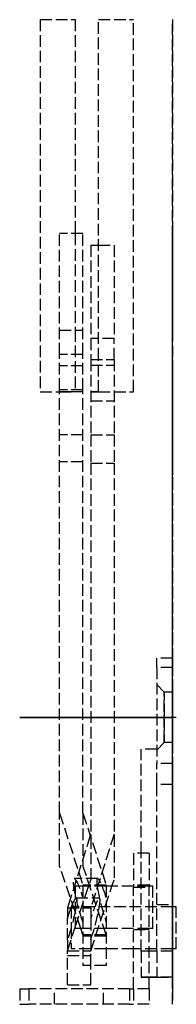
# Model space of a CAD drawing. Header units: millimetres. Extents: x -20 to 1, y -37 to 90.
import ezdxf

# ---------------------------------------------------------------- set-up
doc = ezdxf.new("R2010")
doc.units = ezdxf.units.MM
doc.header["$LTSCALE"] = 10
doc.linetypes.add('ALLCAD_Strich', pattern=[0.2, 0.15, -0.05])
for name, color, linetype in [('BESCH_KONT_sich_schn_ansi_2d', 40, 'Continuous'), ('BESCH_KONT_sich_schn_grun_2d', 10, 'Continuous'), ('BESCH_KONT_sich_schn_seit_2d', 160, 'Continuous')]:
    doc.layers.add(name, color=color, linetype=linetype)

msp = doc.modelspace()

# ---------------------------------------------------------------- linework, layer by layer
at = {"layer": 'BESCH_KONT_sich_schn_ansi_2d'}
for p, q in [((-18.44, 0, 46.59), (-19.62, 0, 63.5)), ((-19.62, 0, 63.5), (-18.44, 0, 80.41)), ((-17, 0, 43.36), (-17, 0, 20.87)), ((-17, 0, 20.87), (-17, 0, -3.13)), ((-17, 0, -3.13), (-12.5, 0, -3.13)), ((-17, 0, 44.86), (-17, 0, 43.36)), ((-17, 0, 44.86), (-12.5, 0, 44.86)), ((-11.5, 0, 21.35), (-14.5, 0, 21.35)), ((-14.5, 0, 8.49), (-14.5, 0, 21.35)), ((-11.5, 0, 8.49), (-14.5, 0, 8.49)), ((-11.5, 0, 24.4), (-14.5, 0, 24.4)), ((-14.5, 0, 21.35), (-14.5, 0, 24.4)), ((-14.5, 0, 24.4), (-14.5, 0, 41.51)), ((-14.5, 0, 45.58), (-14.5, 0, 49.42)), ((-12.5, 0, 21.64), (-14.5, 0, 21.64)), ((-14.5, 0, 38.72), (-12.5, 0, 38.72)), ((-11.5, 0, 43.35), (-14.5, 0, 43.35)), ((-11.5, 0, 44.08), (-14.5, 0, 44.08)), ((-11.5, 0, 44.65), (-14.5, 0, 44.65)), ((-14.5, 0, 41.51), (-14.5, 0, 45.58)), ((-14.5, 0, 49.42), (-14.5, 0, 52.15)), ((-11.5, 0, 56.88), (-14.5, 0, 52.15)), ((-14.5, 0, 66.6), (-11.5, 0, 70.43)), ((-14.5, 0, 52.15), (-14.5, 0, 66.6)), ((-13.5, 0, -9.17), (-10.5, 0, -5.01)), ((-13.5, 0, -23.5), (-13.5, 0, -9.17)), ((-13.5, 0, -9.17), (-10.5, 0, -9.17)), ((-13.5, 0, -23.5), (-10.5, 0, -23.5)), ((-10.5, 0, -19.86), (-13.5, 0, -23.1)), ((-13.5, 0, -23.1), (-10.5, 0, -23.1)), ((-13.5, 0, -19.71), (-10.5, 0, -19.71)), ((-13, 0, -13.33), (-13, 0, -16.05)), ((-13, 0, -16.05), (-13, 0, -18.77)), ((-10.5, 0, -18.77), (-13, 0, -18.77)), ((-10.5, 0, -13.33), (-13, 0, -13.33)), ((-12.98, 0, -12.29), (-9.98, 0, -12.29)), ((-12.5, 0, 8.49), (-12.5, 0, -3.13)), ((-12.5, 0, 44.86), (-12.5, 0, 38.72)), ((-12.5, 0, 21.64), (-12.5, 0, 8.49)), ((-12.5, 0, 38.72), (-11.5, 0, 38.72)), ((-11.5, 0, 21.64), (-12.5, 0, 21.64)), ((-12.5, 0, 38.72), (-12.5, 0, 21.64)), ((-12.5, 0, 66.22), (-12.5, 0, 63.5)), ((-12.5, 0, 63.5), (-12.5, 0, 60.78)), ((-3, 0, 60.78), (-12.5, 0, 60.78)), ((-3, 0, 66.22), (-12.5, 0, 66.22)), ((-9.08, 0, 59.79), (-12.08, 0, 59.79)), ((-11.5, 0, 8.49), (-11.5, 0, 21.35)), ((-11.5, 0, 21.35), (-11.5, 0, 24.4)), ((-11.5, 0, 24.4), (-11.5, 0, 41.02)), ((-11.5, 0, 44.39), (-11.5, 0, 50.61)), ((-11.5, 0, 41.02), (-11.5, 0, 44.39)), ((-11.5, 0, 50.61), (-11.5, 0, 52.15)), ((-8.5, 0, 56.88), (-11.5, 0, 52.15)), ((-8.5, 0, 56.88), (-11.5, 0, 56.88)), ((-11.5, 0, 56.88), (-11.5, 0, 52.15)), ((-8.5, 0, 70.43), (-11.5, 0, 70.43)), ((-11.5, 0, 66.6), (-8.5, 0, 70.43)), ((-11.5, 0, 71), (-11.5, 0, 56.88)), ((-8.5, 0, 71), (-11.5, 0, 71)), ((-8.5, 0, 67.21), (-11.5, 0, 67.21)), ((-10.5, 0, 34.51), (-7.5, 0, 34.51)), ((-7.5, 0, -19.86), (-10.5, 0, -23.1)), ((-10.5, 0, -9.17), (-7.5, 0, -5.01)), ((-10.5, 0, -23.5), (-10.5, 0, -9.17)), ((-10.5, 0, 19.42), (-10.5, 0, -5.01)), ((-10.5, 0, 22.24), (-10.5, 0, 19.42)), ((-10.5, 0, 34.51), (-10.5, 0, 22.24)), ((-10.5, 0, 19.42), (-7.5, 0, 19.42)), ((-10.5, 0, 22.24), (-7.5, 0, 22.24)), ((-4, 0, -18.77), (-10.5, 0, -18.77)), ((-4, 0, -13.33), (-10.5, 0, -13.33)), ((-10.5, 0, 21.6), (-9.5, 0, 21.6)), ((-9.5, 0, 4.05), (-10.5, 0, 4.05)), ((-10.5, 0, -2.65), (-7.5, 0, -2.65)), ((-10.5, 0, -9.17), (-10.5, 0, -5.01)), ((-10.5, 0, -0.81), (-7.5, 0, -0.81)), ((-10.5, 0, -0.37), (-7.5, 0, -0.37)), ((-9.5, 0, 34.51), (-9.5, 0, 41.49)), ((-9.5, 0, 4.05), (-9.5, 0, 21.6)), ((-9.5, 0, -3.13), (-9.5, 0, 4.05)), ((-9.5, 0, 41.49), (-9.5, 0, 44.86)), ((-9.5, 0, 21.6), (-9.5, 0, 34.51)), ((-9.5, 0, 21.6), (-7.5, 0, 21.6)), ((-7.5, 0, 4.05), (-9.5, 0, 4.05)), ((-9.5, 0, 44.86), (-6.02, 0, 44.86)), ((-9.5, 0, -3.13), (-7.5, 0, -3.13)), ((-8.5, 0, 71), (-8.5, 0, 56.88)), ((-7.5, 0, 34.51), (-7.5, 0, 22.24)), ((-7.5, 0, 22.24), (-7.5, 0, 19.42)), ((-7.5, 0, 19.42), (-7.5, 0, -5.01)), ((-7.5, 0, -5.01), (-7.5, 0, -13.33)), ((-7.5, 0, -18.77), (-7.5, 0, -19.86)), ((-7.5, 0, -3.13), (-5, 0, -3.13)), ((-7.5, 0, -13.33), (-7.5, 0, -18.77)), ((-6.02, 0, 44.86), (-5, 0, 44.86)), ((-5, 0, 51), (-5.53, 0, 46.53)), ((-5.53, 0, 80.47), (-5, 0, 76)), ((-5, 0, -3.13), (-5, 0, 22.37)), ((-5, 0, 22.37), (-5, 0, 44.86)), ((-5, 0, 51.77), (-5, 0, 51)), ((-5, 0, 76), (-5, 0, 75.21)), ((-3, 0, 75.21), (-5, 0, 75.21)), ((-3, 0, 51.77), (-5, 0, 51.77)), ((-5, 0, 75.21), (-5, 0, 51.77)), ((-5, 0, 75.21), (-3, 0, 75.21)), ((-5, 0, 63.5), (-3, 0, 63.5)), ((-5, 0, 57), (-3, 0, 57)), ((-5, 0, 70.01), (-3, 0, 70.01)), ((-3, 0, 60.65), (-5, 0, 60.65)), ((-3, 0, 66.35), (-5, 0, 66.35)), ((-4, 0, -16), (-2, 0, -16)), ((-2, 0, -10.31), (-4, 0, -10.31)), ((-4, 0, -10.31), (-4, 0, -16)), ((-4, 0, -21.69), (-4, 0, -16)), ((-2, 0, -21.69), (-4, 0, -21.69)), ((0, 0, -18.77), (-4, 0, -18.77)), ((0, 0, -13.33), (-4, 0, -13.33)), ((-2, 0, -11.22), (-4, 0, -11.22)), ((-2, 0, -20.78), (-4, 0, -20.78)), ((-3, 0, 75.21), (-3, 0, 51.77)), ((-2.5, 0, 60.78), (-3, 0, 60.78)), ((-2.5, 0, 66.22), (-3, 0, 66.22)), ((-2.5, 0, 60.78), (-2.5, 0, 63.5)), ((-2.5, 0, 63.5), (-2.5, 0, 66.22)), ((-2, 0, -10.31), (-2, 0, -16)), ((-2, 0, 6.5), (-2, 0, 2.64)), ((0, 0, 2.64), (-2, 0, 2.64)), ((-2, 0, -3.5), (-2, 0, 2.64)), ((0, 0, -3.5), (-2, 0, -3.5)), ((-2, 0, -10.31), (-2, 0, -3.5)), ((0, 0, -10.31), (-2, 0, -10.31)), ((-2, 0, -16), (0, 0, -16)), ((-2, 0, -38.5), (-2, 0, -34.64)), ((-2, 0, -28.5), (-2, 0, -34.64)), ((-2, 0, -21.69), (-2, 0, -28.5)), ((-2, 0, -21.69), (-2, 0, -16)), ((0, 0, -34.64), (-2, 0, -34.64)), ((0, 0, -28.5), (-2, 0, -28.5)), ((0, 0, -21.69), (-2, 0, -21.69)), ((0, 0, 6.5), (-2, 0, 6.5)), ((-2, 0, -38.5), (0, 0, -38.5)), ((0, 0, 0.91), (-2, 0, 0.91)), ((0, 0, -32.91), (-2, 0, -32.91)), ((-1.06, 0, -3.25), (-2, 0, -4.25)), ((-1.06, 0, 3.25), (-2, 0, 4.25)), ((0, 0, -13.15), (-2, 0, -13.15)), ((-1.06, 0, -35.25), (-2, 0, -36.25)), ((-1.06, 0, -28.75), (-2, 0, -27.75)), ((-2, 0, -18.85), (0, 0, -18.85)), ((0, 0, -3.25), (-1.06, 0, -3.25)), ((0, 0, 3.25), (-1.06, 0, 3.25)), ((-1.06, 0, -28.75), (0, 0, -28.75)), ((-1.06, 0, -35.25), (0, 0, -35.25)), ((-1.01, 0, -34.64), (-1.01, 0, -34.64)), ((-1.01, 0, -34.64), (-1.01, 0, -34.64)), ((-1.01, 0, -34.64), (-1.01, 0, -34.64)), ((-1.01, 0, -34.64), (-1.01, 0, -34.64)), ((-1.01, 0, -34.64), (-1.01, 0, -34.64)), ((-1.01, 0, -34.64), (-1.01, 0, -34.64)), ((-1.01, 0, -34.64), (-1.01, 0, -34.64)), ((-1, 0, -34.64), (-1, 0, -34.64)), ((-1, 0, -34.64), (-1, 0, -34.64)), ((-1, 0, -34.64), (-1, 0, -34.64)), ((-1, 0, -34.64), (-1, 0, -34.64)), ((-1, 0, -34.64), (-1, 0, -34.64)), ((-1, 0, -34.64), (-1, 0, -34.64)), ((-1, 0, -34.64), (-1, 0, -34.64)), ((-1, 0, -34.64), (-1, 0, -34.64)), ((-1, 0, -34.64), (-1, 0, -34.64)), ((-1, 0, -34.64), (-1, 0, -34.64)), ((-1, 0, -34.64), (-1, 0, -34.64)), ((-1, 0, -34.64), (-1, 0, -34.64)), ((-0.99, 0, -34.64), (-0.99, 0, -34.64)), ((-0.99, 0, -34.64), (-0.99, 0, -34.64)), ((-0.99, 0, -34.64), (-0.99, 0, -34.64)), ((-0.99, 0, -34.64), (-0.99, 0, -34.64)), ((-0.99, 0, -34.64), (-0.99, 0, -34.64)), ((-0.99, 0, -34.64), (-0.99, 0, -34.64)), ((-0.99, 0, -34.64), (-0.99, 0, -34.64)), ((0.5, 0, -18.77), (0, 0, -18.77)), ((0.5, 0, -13.33), (0, 0, -13.33)), ((0, 0, 2.64), (0, 0, 6.5)), ((0, 0, 2.64), (0, 0, -3.5)), ((0, 0, -3.5), (0, 0, -10.31)), ((0, 0, -16), (0, 0, -10.31)), ((0, 0, -34.64), (0, 0, -38.5)), ((0, 0, -34.64), (0, 0, -28.5)), ((0, 0, -28.5), (0, 0, -21.69)), ((0, 0, -16), (0, 0, -21.69)), ((0.5, 0, -18.77), (0.5, 0, -16.05)), ((0.5, 0, -16.05), (0.5, 0, -13.33))]:
    msp.add_line(p, q, dxfattribs=at)
at = {"layer": 'BESCH_KONT_sich_schn_ansi_2d', "extrusion": (0, -1, 0)}
for centre in [(-12, 79.5), (-12, 47.5)]:
    msp.add_circle(centre, 3.15, dxfattribs=at)
at = {"layer": 'BESCH_KONT_sich_schn_ansi_2d', "extrusion": (0, 1, 0)}
for centre, radius, start, end in [((11.98, 47.52), 6.52, 188.7691, 351.7952), ((11.98, 79.48), 6.52, 8.2048, 171.2309), ((1.01, -34.64), 0.00271, 0, 90), ((1.01, -34.64), 0.00271, 270, 0), ((1.01, -34.64), 0.00116, 90, 180), ((1.01, -34.64), 0.00116, 180, 270), ((0.99, -34.64), 0.00271, 0, 90), ((0.99, -34.64), 0.00271, 270, 0), ((1, -34.64), 0.00093, 90, 180), ((1, -34.64), 0.00093, 180, 270), ((0.99, -34.64), 0.00116, 90, 180), ((0.99, -34.64), 0.00116, 180, 270)]:
    msp.add_arc(centre, radius, start, end, dxfattribs=at)
at = {"layer": 'BESCH_KONT_sich_schn_ansi_2d', "extrusion": (0, -1, 0)}
for centre, radius, start, end in [((-1.01, -34.64), 0.00116, 180, 270), ((-1.01, -34.64), 0.00116, 90, 180), ((-1.01, -34.64), 0.00271, 270, 0), ((-1.01, -34.64), 0.00271, 0, 90), ((-1, -34.64), 0.00217, 270, 360), ((-1, -34.64), 0.00217, 0, 90), ((-0.99, -34.64), 0.00116, 180, 270), ((-0.99, -34.64), 0.00116, 90, 180), ((-0.99, -34.64), 0.00271, 270, 0), ((-0.99, -34.64), 0.00271, 0, 90)]:
    msp.add_arc(centre, radius, start, end, dxfattribs=at)
for centre, major_axis, ratio, start_param, end_param in [((-13.39, 0, -16), (-0.44, 0, -3.71), 0.274032, 0.311028, 3.650966), ((-8.61, 0, 63.5), (0.51, 0, 3.71), 0.265524, 0.377662, 3.7176)]:
    msp.add_ellipse(centre, major_axis=major_axis, ratio=ratio, start_param=start_param, end_param=end_param, dxfattribs=at)
at = {"layer": 'BESCH_KONT_sich_schn_ansi_2d', "extrusion": (0, 1, 0)}
for centre, major_axis, ratio, start_param, end_param in [((-11.61, 0, 63.5), (-0.51, 0, -3.71), 0.265524, -0.576008, 2.76393), ((-10.39, 0, -16), (0.44, 0, 3.71), 0.274032, -0.509373, 0.735535), ((-10.39, 0, -16), (0.44, 0, 3.71), 0.274032, 2.380426, 2.830565), ((-10.39, 0, -16), (0.44, 0, 3.71), 0.274032, 0.735535, 2.380426)]:
    msp.add_ellipse(centre, major_axis=major_axis, ratio=ratio, start_param=start_param, end_param=end_param, dxfattribs=at)
at = {"layer": 'BESCH_KONT_sich_schn_ansi_2d'}
for points, knots in [([(-1.06, 0, 0), (-1.06, 0, -0.2), (-1.06, 0, -0.42), (-1.06, 0, -0.83), (-1.06, 0, -1.04), (-1.06, 0, -1.44), (-1.06, 0, -1.64), (-1.06, 0, -1.99), (-1.06, 0, -2.15), (-1.06, 0, -2.44), (-1.06, 0, -2.58), (-1.06, 0, -2.82), (-1.06, 0, -2.92), (-1.06, 0, -3.09), (-1.06, 0, -3.15), (-1.06, 0, -3.23), (-1.06, 0, -3.25), (-1.06, 0, -3.25)], [0, 0, 0, 0, 0.612116, 0.612116, 1.224232, 1.224232, 1.836348, 1.836348, 2.448463, 2.448463, 3.060581, 3.060581, 3.672698, 3.672698, 4.284816, 4.284816, 4.896933, 4.896933, 4.896933, 4.896933]), ([(-1.06, 0, 3.25), (-1.06, 0, 3.25), (-1.06, 0, 3.23), (-1.06, 0, 3.15), (-1.06, 0, 3.09), (-1.06, 0, 2.92), (-1.06, 0, 2.82), (-1.06, 0, 2.58), (-1.06, 0, 2.44), (-1.06, 0, 2.15), (-1.06, 0, 1.99), (-1.06, 0, 1.64), (-1.06, 0, 1.44), (-1.06, 0, 1.04), (-1.06, 0, 0.83), (-1.06, 0, 0.42), (-1.06, 0, 0.2), (-1.06, 0, 0)], [14.690769, 14.690769, 14.690769, 14.690769, 15.302881, 15.302881, 15.914993, 15.914993, 16.527105, 16.527105, 17.139217, 17.139217, 17.751331, 17.751331, 18.363444, 18.363444, 18.975558, 18.975558, 19.587672, 19.587672, 19.587672, 19.587672]), ([(-1.06, 0, -32), (-1.06, 0, -31.8), (-1.06, 0, -31.58), (-1.06, 0, -31.17), (-1.06, 0, -30.96), (-1.06, 0, -30.56), (-1.06, 0, -30.36), (-1.06, 0, -30.01), (-1.06, 0, -29.85), (-1.06, 0, -29.56), (-1.06, 0, -29.42), (-1.06, 0, -29.18), (-1.06, 0, -29.08), (-1.06, 0, -28.91), (-1.06, 0, -28.85), (-1.06, 0, -28.77), (-1.06, 0, -28.75), (-1.06, 0, -28.75)], [0, 0, 0, 0, 0.612116, 0.612116, 1.224232, 1.224232, 1.836348, 1.836348, 2.448463, 2.448463, 3.060581, 3.060581, 3.672698, 3.672698, 4.284816, 4.284816, 4.896933, 4.896933, 4.896933, 4.896933]), ([(-1.06, 0, -35.25), (-1.06, 0, -35.25), (-1.06, 0, -35.23), (-1.06, 0, -35.15), (-1.06, 0, -35.09), (-1.06, 0, -34.92), (-1.06, 0, -34.82), (-1.06, 0, -34.58), (-1.06, 0, -34.44), (-1.06, 0, -34.15), (-1.06, 0, -33.99), (-1.06, 0, -33.64), (-1.06, 0, -33.44), (-1.06, 0, -33.04), (-1.06, 0, -32.83), (-1.06, 0, -32.42), (-1.06, 0, -32.2), (-1.06, 0, -32)], [14.690769, 14.690769, 14.690769, 14.690769, 15.302881, 15.302881, 15.914993, 15.914993, 16.527105, 16.527105, 17.139217, 17.139217, 17.751331, 17.751331, 18.363444, 18.363444, 18.975558, 18.975558, 19.587672, 19.587672, 19.587672, 19.587672])]:
    msp.add_open_spline(points, degree=3, knots=knots, dxfattribs=at)
at = {"layer": 'BESCH_KONT_sich_schn_grun_2d', "linetype": 'ALLCAD_Strich'}
for p, q in [((-17, 89.96), (-17, 41.96)), ((-17, 89.96), (-12.5, 89.96)), ((-12.5, 89.96), (-12.5, 62.37)), ((-9.5, 46.15), (-9.5, 89.96)), ((-9.5, 89.96), (-5, 89.96)), ((-5, 42.01), (-5, 89.96)), ((-11.5, 62.37), (-14.5, 62.37)), ((-14.5, 46.78), (-14.5, 62.37)), ((-12.5, 62.37), (-12.5, 49.93)), ((-11.5, 46.78), (-11.5, 62.37)), ((-10.5, 60.89), (-9.5, 60.89)), ((-10.5, 60.89), (-10.5, 48.84)), ((-9.5, 60.89), (-7.5, 60.89)), ((-7.5, 60.89), (-7.5, 48.84)), ((-14.5, 49.93), (-12.5, 49.93)), ((-12.5, 49.93), (-11.5, 49.93)), ((-12.5, 49.93), (-12.5, 41.97)), ((-9.5, 48.84), (-10.5, 48.84)), ((-10.5, 48.84), (-10.5, 46.15)), ((-7.5, 48.84), (-9.5, 48.84)), ((-7.5, 46.15), (-7.5, 48.84)), ((-11.5, 46.78), (-14.5, 46.78)), ((-14.5, 42.22), (-14.5, 46.78)), ((-11.5, 42.22), (-11.5, 46.78)), ((-10.5, 46.15), (-7.5, 46.15)), ((-10.5, 46.15), (-10.5, 36.44)), ((-9.5, 41.97), (-9.5, 46.15)), ((-7.5, 46.15), (-7.5, 36.44)), ((-11.5, 45.33), (-14.5, 45.33)), ((-10.5, 45.4), (-7.5, 45.4)), ((-17, 41.96), (-14.5, 41.96)), ((-11.5, 42.22), (-14.5, 42.22)), ((-14.5, -12.34), (-14.5, 42.22)), ((-12.5, 41.97), (-14.5, 41.97)), ((-14.5, 41.96), (-12.5, 41.96)), ((-11.5, 41.96), (-14.5, 41.96)), ((-12.5, 41.97), (-12.5, 41.96)), ((-11.5, 41.97), (-12.5, 41.97)), ((-11.5, -12.34), (-11.5, 42.22)), ((-10.5, 41.97), (-9.5, 41.97)), ((-9.5, 41.96), (-10.5, 41.96)), ((-9.5, 41.96), (-9.5, 41.97)), ((-9.5, 41.97), (-7.5, 41.97)), ((-7.5, 41.96), (-5, 41.96)), ((-5, 41.96), (-5, 42.01)), ((-10.5, 40.81), (-7.5, 40.81)), ((-11.5, 36.41), (-14.5, 36.41)), ((-10.5, 36.44), (-10.5, 32.79)), ((-10.5, 36.44), (-7.5, 36.44)), ((-7.5, 36.44), (-7.5, 32.79)), ((-11.5, 32.95), (-14.5, 32.95)), ((-10.5, 32.79), (-10.5, -15.44)), ((-10.5, 32.79), (-7.5, 32.79)), ((-7.5, 32.79), (-7.5, -20.95)), ((0, 7.62), (-2, 7.62)), ((-2, 6.44), (-2, 7.62)), ((0, 7.62), (0, 6.44)), ((0, 6.44), (-2, 6.44)), ((-2, 6.44), (-2, -5.94)), ((0, -5.94), (0, 6.44)), ((-1.06, 3.25), (-2, 4.25)), ((0, 3.25), (-1.06, 3.25)), ((-1.06, -3.25), (-2, -4.25)), ((0, -3.25), (-1.06, -3.25)), ((-2, -4.11), (-4, -4.11)), ((-4, -17.5), (-4, -4.11)), ((0, -5.94), (-2, -5.94)), ((-2, -8.67), (-2, -5.94)), ((-1.01, -5.94), (-1.01, -5.94)), ((-1.01, -5.94), (-1.01, -5.95)), ((-1.01, -5.94), (-1.01, -5.95)), ((-1.01, -5.94), (-1.01, -5.94)), ((-1.01, -5.94), (-1.01, -5.95)), ((-1.01, -5.94), (-1.01, -5.95)), ((-1.01, -5.94), (-1.01, -5.95)), ((-1.01, -5.94), (-1.01, -5.95)), ((-1.01, -5.94), (-1, -5.94)), ((-1.01, -5.94), (-1.01, -5.95)), ((-1.01, -5.95), (-1.01, -5.95)), ((-1.01, -5.95), (-1.01, -5.95)), ((-1.01, -5.95), (-1, -5.95)), ((-1, -5.94), (-1, -5.95)), ((-0.99, -5.94), (-1, -5.94)), ((-1, -5.94), (-1, -5.95)), ((-1, -5.94), (-1, -5.94)), ((-1, -5.94), (-1, -5.94)), ((-1, -5.95), (-1, -5.94)), ((-1, -5.94), (-1, -5.95)), ((-1, -5.94), (-1, -5.95)), ((-1, -5.94), (-1, -5.95)), ((-1, -5.94), (-1, -5.95)), ((-1, -5.94), (-1, -5.95)), ((-1, -5.94), (-1, -5.95)), ((-0.99, -5.95), (-1, -5.95)), ((-1, -5.95), (-1, -5.95)), ((-1, -5.95), (-1, -5.95)), ((-0.99, -5.94), (-0.99, -5.94)), ((-0.99, -5.94), (-0.99, -5.95)), ((-0.99, -5.94), (-0.99, -5.95)), ((-0.99, -5.94), (-0.99, -5.95)), ((-0.99, -5.94), (-0.99, -5.95)), ((-0.99, -5.94), (-0.99, -5.95)), ((-0.99, -5.94), (-0.99, -5.94)), ((-0.99, -5.94), (-0.99, -5.95)), ((-0.99, -5.94), (-0.99, -5.95)), ((-0.99, -5.95), (-0.99, -5.95)), ((-0.99, -5.95), (-0.99, -5.95)), ((0, -5.94), (0, -8.67)), ((0, -8.67), (-2, -8.67)), ((-2, -30.15), (-2, -8.67)), ((0, -8.67), (0, -30.15)), ((-14.5, -12.34), (-11.5, -21.64)), ((-14.5, -19.15), (-14.5, -12.34)), ((-11.5, -12.34), (-8.5, -21.64)), ((-11.5, -12.34), (-11.5, -19.15)), ((-10.5, -15.06), (-10.56, -15.25)), ((-7.5, -15.06), (-10.5, -24.58)), ((-10.56, -15.25), (-13.1, -23.3)), ((-10.5, -15.44), (-10.5, -20.95)), ((-5, -17.5), (-5, -21.91)), ((-3, -17.5), (-5, -17.5)), ((-4, -30.15), (-4, -17.5)), ((-3, -17.5), (-3, -21.91)), ((-12.5, -25.07), (-14.5, -19.15)), ((-8.5, -28.03), (-11.5, -19.15)), ((-9.61, -20.79), (-12.61, -20.79)), ((-12.5, -27.05), (-10.5, -20.95)), ((-7.77, -21.78), (-7.5, -20.95)), ((-12.5, -21.78), (-12.5, -27.22)), ((-12.02, -21.78), (-12.5, -21.78)), ((-8.5, -21.78), (-12.02, -21.78)), ((-8.5, -21.64), (-11.5, -21.64)), ((-11.5, -21.64), (-11.5, -32)), ((-10.5, -30.1), (-7.77, -21.78)), ((-8.5, -21.64), (-8.5, -32)), ((-5, -21.78), (-8.5, -21.78)), ((-3, -21.65), (-5, -21.65)), ((-3, -21.78), (-5, -21.78)), ((-5, -21.9), (-3, -21.9)), ((-5, -35), (-5, -21.91)), ((-5, -21.91), (-3, -21.91)), ((-2.5, -21.78), (-3, -21.78)), ((-3, -35), (-3, -21.91)), ((-2.5, -27.22), (-2.5, -21.78)), ((-13.1, -23.3), (-13.5, -24.58)), ((-12.36, -23.29), (-9.36, -23.29)), ((-13.5, -24.58), (-13.5, -25.98)), ((-13.5, -24.58), (-10.5, -24.58)), ((-13, -24.42), (-13, -27.06)), ((-12.72, -24.42), (-13, -24.42)), ((0, -24.42), (-12.72, -24.42)), ((-11.77, -27.22), (-12.5, -25.07)), ((-10.5, -24.58), (-10.5, -25.98)), ((-2, -24.15), (0, -24.15)), ((0.5, -24.42), (0, -24.42)), ((0.5, -29.85), (0.5, -24.42)), ((-13.5, -28.7), (-13.5, -25.98)), ((-10.5, -25.98), (-10.5, -28.7)), ((-13.5, -30.1), (-12.5, -27.05)), ((-13, -27.06), (-13, -29.85)), ((-11.5, -27.22), (-12.5, -27.22)), ((-11.5, -28.03), (-11.77, -27.22)), ((-8.5, -27.22), (-11.5, -27.22)), ((-5, -27.22), (-8.5, -27.22)), ((-3, -27.22), (-5, -27.22)), ((-5, -27.35), (-3, -27.35)), ((-3, -27.35), (-5, -27.35)), ((-2.5, -27.22), (-3, -27.22)), ((-13.5, -28.7), (-13.5, -30.1)), ((-8.5, -28.03), (-11.5, -28.03)), ((-8.5, -28.21), (-11.5, -28.21)), ((-10.5, -28.7), (-10.5, -30.1)), ((-13.5, -34.5), (-13.5, -30.1)), ((-13.5, -30.1), (-11.5, -30.1)), ((-8.5, -29.85), (-13, -29.85)), ((-11.5, -30.1), (-10.5, -30.1)), ((-10.5, -32), (-10.5, -30.1)), ((-5, -29.85), (-8.5, -29.85)), ((0, -29.85), (-5, -29.85)), ((-3, -30.15), (-4, -30.15)), ((-4, -30.15), (-4, -33.5)), ((-2, -30.15), (-3, -30.15)), ((0, -29.85), (-2, -29.85)), ((-2, -30.15), (-2, -33.5)), ((0, -30.15), (-2, -30.15)), ((-2, -30.15), (-2, -30.15)), ((0.5, -29.85), (0, -29.85)), ((0, -33.5), (0, -30.15)), ((-13.5, -30.71), (-10.5, -30.71)), ((-8.5, -32), (-11.5, -32)), ((-10.5, -34.5), (-10.5, -32)), ((-4, -33.5), (-3, -33.5)), ((-3, -33.5), (-4, -33.5)), ((-3, -33.5), (-2, -33.5)), ((-2, -33.5), (-3, -33.5)), ((-2, -33.5), (0, -33.5)), ((0, -33.5), (-2, -33.5)), ((-19.62, -35), (-19.62, -37)), ((-19.62, -35), (-18.44, -35)), ((-5.53, -35), (-18.44, -35)), ((-18.44, -35), (-18.44, -37)), ((-15.15, -37), (-15.15, -35)), ((-13.5, -34.5), (-10.5, -34.5)), ((-8.85, -37), (-8.85, -35)), ((-5.53, -35), (-5, -35)), ((-5.53, -35), (-5.53, -37)), ((-5, -35), (-5, -37)), ((-3, -35), (-5, -35)), ((-3, -35), (-3, -37)), ((-19.62, -37), (-18.44, -37)), ((-5.53, -37), (-18.44, -37)), ((-5.53, -37), (-5, -37)), ((-3, -37), (-5, -37))]:
    msp.add_line(p, q, dxfattribs=at)
at = {"layer": 'BESCH_KONT_sich_schn_grun_2d', "linetype": 'ALLCAD_Strich', "extrusion": (0, 0, -1)}
for centre, major_axis, ratio, start_param, end_param in [((-11.61, -24.5), (1.02, -3.71), 0.118544, 2.09672, 4.403637), ((-11.61, -24.5), (1.02, -3.71), 0.118544, 1.063699, 2.09672), ((-13.39, -27), (-1.04, -3.71), 0.10214, 2.312917, 2.447314), ((-13.39, -27), (-1.04, -3.71), 0.10214, 2.447314, 4.132479), ((-13.39, -27), (-1.04, -3.71), 0.10214, 1.820508, 2.279871), ((-13.39, -27), (-1.04, -3.71), 0.10214, 4.132479, 5.160446), ((-13.39, -27), (-1.04, -3.71), 0.10214, 2.279871, 2.312917)]:
    msp.add_ellipse(centre, major_axis=major_axis, ratio=ratio, start_param=start_param, end_param=end_param, dxfattribs=at)
at = {"layer": 'BESCH_KONT_sich_schn_grun_2d', "linetype": 'ALLCAD_Strich'}
for centre, major_axis, ratio, start_param, end_param in [((-8.61, -24.5), (-1.02, 3.71), 0.118544, -1.262045, 2.077893), ((-10.39, -27), (-1.04, -3.71), 0.10214, 1.122739, 4.462677)]:
    msp.add_ellipse(centre, major_axis=major_axis, ratio=ratio, start_param=start_param, end_param=end_param, dxfattribs=at)
msp.add_open_spline([(-1.06, -3.25), (-1.06, -3.25), (-1.06, -3.23), (-1.06, -3.15), (-1.06, -3.09), (-1.06, -2.92), (-1.06, -2.82), (-1.06, -2.58), (-1.06, -2.44), (-1.06, -2.15), (-1.06, -1.99), (-1.06, -1.64), (-1.06, -1.44), (-1.06, -1.04), (-1.06, -0.83), (-1.06, -0.42), (-1.06, -0.2), (-1.06, 0.2), (-1.06, 0.42), (-1.06, 0.83), (-1.06, 1.04), (-1.06, 1.44), (-1.06, 1.64), (-1.06, 1.99), (-1.06, 2.15), (-1.06, 2.44), (-1.06, 2.58), (-1.06, 2.82), (-1.06, 2.92), (-1.06, 3.09), (-1.06, 3.15), (-1.06, 3.23), (-1.06, 3.25), (-1.06, 3.25), (-1.06, 3.23), (-1.06, 3.15), (-1.06, 3.09), (-1.06, 2.92), (-1.06, 2.82), (-1.06, 2.58), (-1.06, 2.44), (-1.06, 2.15), (-1.06, 1.99), (-1.06, 1.64), (-1.06, 1.44), (-1.06, 1.04), (-1.06, 0.83), (-1.06, 0.42), (-1.06, 0.2), (-1.06, -0.2), (-1.06, -0.42), (-1.06, -0.83), (-1.06, -1.04), (-1.06, -1.44), (-1.06, -1.64), (-1.06, -1.99), (-1.06, -2.15), (-1.06, -2.44), (-1.06, -2.58), (-1.06, -2.82), (-1.06, -2.92), (-1.06, -3.09), (-1.06, -3.15), (-1.06, -3.23), (-1.06, -3.25), (-1.06, -3.25)], degree=3, knots=[0, 0, 0, 0, 0.612116, 0.612116, 1.224232, 1.224232, 1.836348, 1.836348, 2.448463, 2.448463, 3.060581, 3.060581, 3.672698, 3.672698, 4.284816, 4.284816, 4.896933, 4.896933, 5.509051, 5.509051, 6.121168, 6.121168, 6.733286, 6.733286, 7.345403, 7.345403, 7.957519, 7.957519, 8.569635, 8.569635, 9.181751, 9.181751, 9.793867, 9.793867, 10.40598, 10.40598, 11.018094, 11.018094, 11.630208, 11.630208, 12.242321, 12.242321, 12.854433, 12.854433, 13.466545, 13.466545, 14.078657, 14.078657, 14.690769, 14.690769, 15.302881, 15.302881, 15.914993, 15.914993, 16.527105, 16.527105, 17.139217, 17.139217, 17.751331, 17.751331, 18.363444, 18.363444, 18.975558, 18.975558, 19.587672, 19.587672, 19.587672, 19.587672], dxfattribs=at)
at = {"layer": 'BESCH_KONT_sich_schn_seit_2d', "linetype": 'ALLCAD_Strich'}
for p, q in [((0, 46.78, 43.35), (0, 62.37, 44.65)), ((0, 45.4, -0.37), (0, 60.89, -2.65)), ((0, 42.22, 44.08), (0, 46.78, 43.35)), ((0, 46.15, 34.51), (0, 36.44, 22.24)), ((0, 40.81, -0.81), (0, 45.4, -0.37)), ((0, 45.33, 8.49), (0, 36.41, 21.35)), ((0, -12.34, 66.6), (0, 42.22, 44.08)), ((0, -15.06, -19.86), (0, 40.81, -0.81)), ((0, 36.44, 22.24), (0, 35.88, 21.81)), ((0, 36.41, 21.35), (0, 32.95, 24.4)), ((0, 35.88, 21.81), (0, 32.79, 19.42)), ((0, 32.95, 24.4), (0, -19.15, 52.15)), ((0, 32.79, 19.42), (0, -20.95, -5.01)), ((0, 7.36, -12.21), (0, 7.62, -16)), ((0, 6.44, -32.91), (0, 7.62, -16)), ((0, 6.44, 0.91), (0, 7.36, -12.21)), ((0, -4.11, -16.12), (0, -4.11, -20.78)), ((0, -19.32, -21.31), (0, -4.11, -20.78)), ((0, -30.15, -10.31), (0, -4.11, -11.22)), ((0, -4.11, -11.22), (0, -4.11, -16.12)), ((0, -5.94, -34.64), (0, -5.95, -34.64)), ((0, -5.94, -34.64), (0, -5.94, -34.64)), ((0, -5.94, -34.64), (0, -5.95, -34.64)), ((0, -5.94, -34.64), (0, -5.94, -34.64)), ((0, -5.94, -34.64), (0, -5.95, -34.64)), ((0, -5.94, -34.64), (0, -5.94, -34.64)), ((0, -5.94, -34.64), (0, -5.95, -34.64)), ((0, -6.4, 1.6), (0, -5.94, 2.64)), ((0, -8.67, -28.5), (0, -5.94, -34.64)), ((0, -5.94, -34.64), (0, -5.95, -34.64)), ((0, -5.94, -34.64), (0, -5.95, -34.64)), ((0, -5.95, -34.64), (0, -5.94, -34.64)), ((0, -5.94, -34.64), (0, -5.95, -34.64)), ((0, -5.94, -34.64), (0, -5.95, -34.64)), ((0, -5.94, -34.64), (0, -5.95, -34.64)), ((0, -5.94, -34.64), (0, -5.95, -34.64)), ((0, -5.94, -34.64), (0, -5.95, -34.64)), ((0, -5.94, -34.64), (0, -5.95, -34.64)), ((0, -5.94, -34.64), (0, -5.95, -34.64)), ((0, -5.94, -34.64), (0, -5.95, -34.64)), ((0, -5.95, -34.64), (0, -5.95, -34.64)), ((0, -5.95, -34.64), (0, -5.95, -34.64)), ((0, -5.95, -34.64), (0, -5.95, -34.64)), ((0, -8.67, -3.5), (0, -6.4, 1.6)), ((0, -25.16, -23.27), (0, -8.67, -28.5)), ((0, -30.15, -10.31), (0, -8.67, -3.5)), ((0, -12.34, 66.6), (0, -21.64, 70.43)), ((0, -19.15, 52.15), (0, -12.34, 66.6)), ((0, -15.06, -19.86), (0, -20.95, -5.01)), ((0, -15.06, -19.86), (0, -24.58, -23.1)), ((0, -28.03, 56.88), (0, -19.15, 52.15)), ((0, -30.15, -21.69), (0, -19.32, -21.31)), ((0, -30.1, -9.17), (0, -20.95, -5.01)), ((0, -21.64, 70.43), (0, -23.26, 66.99)), ((0, -21.9, 57), (0, -25.53, 55.55)), ((0, -24.42, 71), (0, -21.91, 70.01)), ((0, -35, 75.21), (0, -24.42, 71)), ((0, -24.58, -23.1), (0, -25.98, -19.57)), ((0, -30.15, -21.69), (0, -25.16, -23.27)), ((0, -25.53, 55.55), (0, -35, 51.77)), ((0, -26.41, 60.32), (0, -28.03, 56.88)), ((0, -28.7, -12.71), (0, -30.1, -9.17)), ((0, -30.15, -10.31), (0, -30.15, -10.31)), ((0, -30.15, -21.69), (0, -30.15, -21.69)), ((0, -35, 46.59), (0, -35, 63.5)), ((0, -35, 46.59), (0, -37, 46.59)), ((0, -35, 63.5), (0, -37, 63.5)), ((0, -35, 46.59), (0, -35, 41)), ((0, -35, 86), (0, -35, 80.41)), ((0, -35, 80.41), (0, -37, 80.41)), ((0, -35, 63.5), (0, -35, 80.41)), ((0, -37, 41), (0, -35, 41)), ((0, -37, 86), (0, -35, 86)), ((0, -35, 51.77), (0, -37, 51.77)), ((0, -35, 51), (0, -37, 51)), ((0, -37, 75.21), (0, -35, 75.21)), ((0, -35, 76), (0, -37, 76)), ((0, -35, 46.53), (0, -37, 46.53)), ((0, -35, 80.47), (0, -37, 80.47)), ((0, -37, 76.35), (0, -35, 76.35)), ((0, -37, 82.65), (0, -35, 82.65)), ((0, -37, 44.35), (0, -35, 44.35)), ((0, -37, 50.65), (0, -35, 50.65)), ((0, -37, 46.59), (0, -37, 63.5)), ((0, -37, 46.59), (0, -37, 41)), ((0, -37, 86), (0, -37, 80.41)), ((0, -37, 63.5), (0, -37, 80.41))]:
    msp.add_line(p, q, dxfattribs=at)
at = {"layer": 'BESCH_KONT_sich_schn_seit_2d', "linetype": 'ALLCAD_Strich', "extrusion": (-1, 0, 0)}
for centre, radius in [((-65.96, 20.87), 24), ((0, -32), 4.25), ((24.5, 63.5), 2.85), ((24.5, 63.5), 2.72), ((27.13, -16.05), 2.72)]:
    msp.add_circle(centre, radius, dxfattribs=at)
at = {"layer": 'BESCH_KONT_sich_schn_seit_2d', "linetype": 'ALLCAD_Strich', "extrusion": (1, 0, 0)}
for centre, radius, start, end in [((66.09, 20.81), 24.13, 98.8484, 132.0462), ((66.09, 20.81), 24.13, 178.0264, 210.6821), ((0, -32), 6.5, 204.0001, 351.9672), ((0, 0), 4.25, 180, 99.5896), ((0, 0), 4.25, 99.5896, 129.2994), ((0, 0), 4.25, 129.2994, 180), ((-24.5, 63.5), 3.71, 239.0831, 70.4474), ((-27, -16), 3.71, 285.9502, 117.3145), ((-24.5, 63.5), 3.71, 70.4474, 239.0831), ((-27, -16), 2.85, 0.0176, 179.9824), ((-27, -16), 7.5, 114.4421, 288.8226), ((-27, -16), 3.71, 117.3145, 285.9502), ((-27, -16), 6.5, 179.9998, 241.0293), ((-27, -16), 6.5, 180.0001, 241.0295)]:
    msp.add_arc(centre, radius, start, end, dxfattribs=at)
at = {"layer": 'BESCH_KONT_sich_schn_seit_2d', "linetype": 'ALLCAD_Strich', "extrusion": (-1, 0, 0)}
for centre, radius, start, end in [((-66.09, 20.92), 24.13, 282.4508, 315.6486), ((-66.09, 20.92), 24.13, 1.6678, 34.2845), ((-66.09, 20.92), 24.13, 1.6288, 1.6678), ((0, 0), 6.5, 116.3588, 171.9672), ((0, 0), 6.5, 24.0001, 116.3588), ((24.5, 63.5), 7, 111.6729, 248.2362), ((24.5, 63.5), 7.5, 298.0445, 112.425), ((27, -16), 2.85, 180.0176, 359.9824), ((27, -16), 6.5, 359.9998, 61.0293), ((27, -16), 6.5, 0.0001, 61.0295)]:
    msp.add_arc(centre, radius, start, end, dxfattribs=at)
at = {"layer": 'BESCH_KONT_sich_schn_seit_2d', "linetype": 'ALLCAD_Strich'}
for points in [[(0, -3.25, -32), (0, -3.25, -31.8), (0, -3.23, -31.58), (0, -3.15, -31.17), (0, -3.09, -30.96), (0, -2.92, -30.56), (0, -2.82, -30.36), (0, -2.58, -30.01), (0, -2.44, -29.85), (0, -2.15, -29.56), (0, -1.99, -29.42), (0, -1.64, -29.18), (0, -1.44, -29.08), (0, -1.04, -28.91), (0, -0.83, -28.85), (0, -0.42, -28.77), (0, -0.2, -28.75), (0, 0.2, -28.75), (0, 0.42, -28.77), (0, 0.83, -28.85), (0, 1.04, -28.91), (0, 1.44, -29.08), (0, 1.64, -29.18), (0, 1.99, -29.42), (0, 2.15, -29.56), (0, 2.44, -29.85), (0, 2.58, -30.01), (0, 2.82, -30.36), (0, 2.92, -30.56), (0, 3.09, -30.96), (0, 3.15, -31.17), (0, 3.23, -31.58), (0, 3.25, -31.8), (0, 3.25, -32.2), (0, 3.23, -32.42), (0, 3.15, -32.83), (0, 3.09, -33.04), (0, 2.92, -33.44), (0, 2.82, -33.64), (0, 2.58, -33.99), (0, 2.44, -34.15), (0, 2.15, -34.44), (0, 1.99, -34.58), (0, 1.64, -34.82), (0, 1.44, -34.92), (0, 1.04, -35.09), (0, 0.83, -35.15), (0, 0.42, -35.23), (0, 0.2, -35.25), (0, -0.2, -35.25), (0, -0.42, -35.23), (0, -0.83, -35.15), (0, -1.04, -35.09), (0, -1.44, -34.92), (0, -1.64, -34.82), (0, -1.99, -34.58), (0, -2.15, -34.44), (0, -2.44, -34.15), (0, -2.58, -33.99), (0, -2.82, -33.64), (0, -2.92, -33.44), (0, -3.09, -33.04), (0, -3.15, -32.83), (0, -3.23, -32.42), (0, -3.25, -32.2), (0, -3.25, -32)], [(0, -3.25, 0), (0, -3.25, -0.2), (0, -3.23, -0.42), (0, -3.15, -0.83), (0, -3.09, -1.04), (0, -2.92, -1.44), (0, -2.82, -1.64), (0, -2.58, -1.99), (0, -2.44, -2.15), (0, -2.15, -2.44), (0, -1.99, -2.58), (0, -1.64, -2.82), (0, -1.44, -2.92), (0, -1.04, -3.09), (0, -0.83, -3.15), (0, -0.42, -3.23), (0, -0.2, -3.25), (0, 0.2, -3.25), (0, 0.42, -3.23), (0, 0.83, -3.15), (0, 1.04, -3.09), (0, 1.44, -2.92), (0, 1.64, -2.82), (0, 1.99, -2.58), (0, 2.15, -2.44), (0, 2.44, -2.15), (0, 2.58, -1.99), (0, 2.82, -1.64), (0, 2.92, -1.44), (0, 3.09, -1.04), (0, 3.15, -0.83), (0, 3.23, -0.42), (0, 3.25, -0.2), (0, 3.25, 0.2), (0, 3.23, 0.42), (0, 3.15, 0.83), (0, 3.09, 1.04), (0, 2.92, 1.44), (0, 2.82, 1.64), (0, 2.58, 1.99), (0, 2.44, 2.15), (0, 2.15, 2.44), (0, 1.99, 2.58), (0, 1.64, 2.82), (0, 1.44, 2.92), (0, 1.04, 3.09), (0, 0.83, 3.15), (0, 0.42, 3.23), (0, 0.2, 3.25), (0, -0.2, 3.25), (0, -0.42, 3.23), (0, -0.83, 3.15), (0, -1.04, 3.09), (0, -1.44, 2.92), (0, -1.64, 2.82), (0, -1.99, 2.58), (0, -2.15, 2.44), (0, -2.44, 2.15), (0, -2.58, 1.99), (0, -2.82, 1.64), (0, -2.92, 1.44), (0, -3.09, 1.04), (0, -3.15, 0.83), (0, -3.23, 0.42), (0, -3.25, 0.2), (0, -3.25, 0)]]:
    msp.add_open_spline(points, degree=3, knots=[0, 0, 0, 0, 0.612116, 0.612116, 1.224232, 1.224232, 1.836348, 1.836348, 2.448463, 2.448463, 3.060581, 3.060581, 3.672698, 3.672698, 4.284816, 4.284816, 4.896933, 4.896933, 5.509051, 5.509051, 6.121168, 6.121168, 6.733286, 6.733286, 7.345403, 7.345403, 7.957519, 7.957519, 8.569635, 8.569635, 9.181751, 9.181751, 9.793867, 9.793867, 10.40598, 10.40598, 11.018094, 11.018094, 11.630208, 11.630208, 12.242321, 12.242321, 12.854433, 12.854433, 13.466545, 13.466545, 14.078657, 14.078657, 14.690769, 14.690769, 15.302881, 15.302881, 15.914993, 15.914993, 16.527105, 16.527105, 17.139217, 17.139217, 17.751331, 17.751331, 18.363444, 18.363444, 18.975558, 18.975558, 19.587672, 19.587672, 19.587672, 19.587672], dxfattribs=at)

doc.saveas('drawing.dxf')
